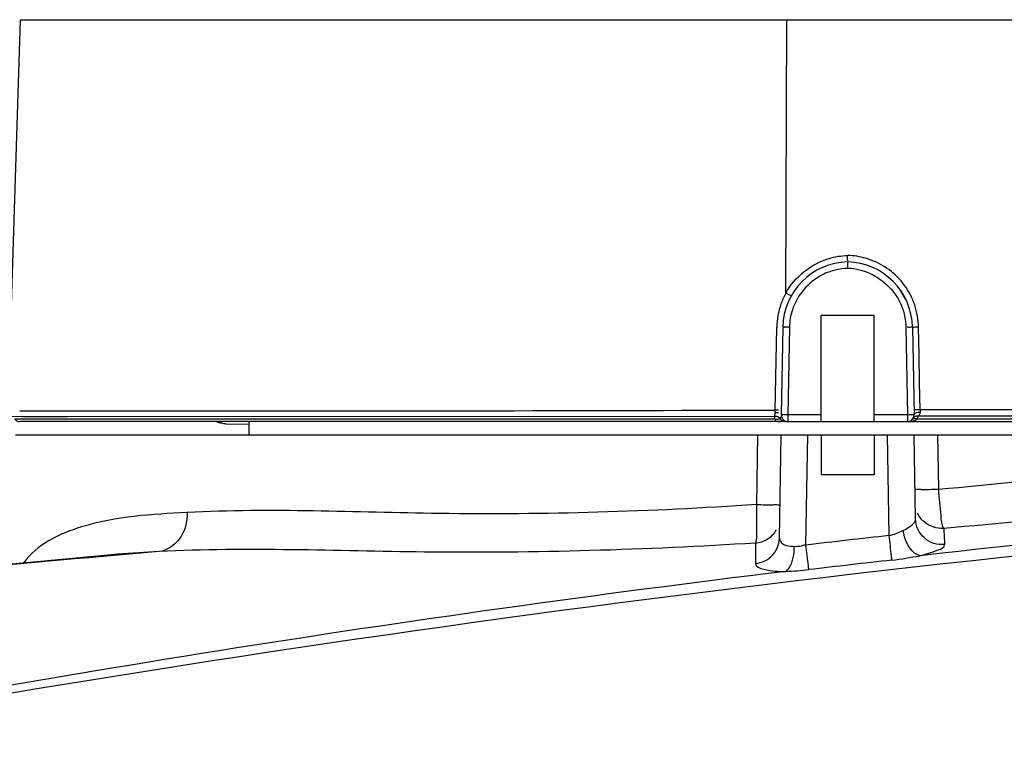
# Model space of a CAD drawing. Header units: millimetres. Extents: x 5828 to 6704, y 123 to 421.
# Tile 199 of 256: x 6555.09 to 6558.79, y 216.29 to 219.08. Entities that reach past the tile are written whole.
import ezdxf

# ---------------------------------------------------------------- set-up
doc = ezdxf.new("R2010")
doc.units = ezdxf.units.MM
for name, color, linetype in [('外形图', 7, 'Continuous'), ('尺寸标注', 7, 'Continuous'), ('运动范围', 7, 'Continuous')]:
    doc.layers.add(name, color=color, linetype=linetype)
doc.styles.add('微软雅黑', font='msyh.ttc', dxfattribs={"height": 1.5})
doc.dimstyles.new('尺寸标注_1_20比例', dxfattribs={"dimtxt": 1.5, "dimasz": 1.25, "dimexe": 0.5, "dimexo": 0.4, "dimgap": 0.5, "dimtad": 1, "dimdec": 1, "dimlfac": 20, "dimdsep": 46, "dimtxsty": '微软雅黑', "dimcen": 0.09, "dimadec": 0, "dimazin": 0, "dimtp": 0.01, "dimtm": 0.01, "dimtfac": 1, "dimtdec": 1, "dimtofl": 0, "dimtmove": 0, "dimatfit": 3, "dimfxl": 1, "dimtolj": 1, "dimarcsym": 0})

# ---------------------------------------------------------------- blocks, each defined once
blk = doc.blocks.new('*D1145')
at = {"layer": 'Defpoints', "color": 0}
for p in [(6564.9775, 227.1499), (6618.6004, 224.7716), (6488.2514, 214.3423), (6559.4529, 214.3423), (6635.7237, 214.3423)]:
    blk.add_point(p, dxfattribs=at)
at = {"layer": '尺寸标注', "color": 0, "lineweight": -2}
blk.add_arc((6559.4529, 214.3423), 13.9483, 15.13637, 174.86363, dxfattribs=at)
at = {"layer": '尺寸标注', "color": 0}
for points in [[(6572.7139, 217.9391), (6573.1206, 218.0298), (6573.1893, 216.7644)], [(6545.3524, 215.6004), (6545.7687, 215.5817), (6545.5045, 214.3423)]]:
    blk.add_solid(points, dxfattribs=at)
at = {"layer": '尺寸标注', "color": 0, "insert": (6557.2583, 229.4032), "char_height": 1.5, "attachment_point": 5, "rotation": 8.2904, "style": '微软雅黑'}
blk.add_mtext('\\A1;{\\fAlibaba PuHuiTi 3.0 55 Regular|b0|i0|c134|p18;-\\A1;170%%d}', dxfattribs=at)

msp = doc.modelspace()

# ---------------------------------------------------------------- linework, layer by layer
at = {"layer": '外形图', "linetype": 'ByBlock'}
for p, q in [((6555.0928, 219.0773), (6555.0461, 217.6096)), ((6555.0936, 219.0773), (6561.754, 219.0773)), ((6557.9707, 218.0502), (6557.9737, 219.0773)), ((6558.4217, 218.0264), (6558.4017, 218.0604)), ((6558.1029, 217.9673), (6558.3029, 217.9673)), ((6558.1029, 217.5927), (6558.1029, 217.9673)), ((6558.3029, 217.5927), (6558.3029, 217.9673)), ((6557.9309, 217.6102), (6557.9363, 217.9213)), ((6557.959, 217.9217), (6557.9533, 217.5927)), ((6557.984, 217.9217), (6557.9783, 217.5927)), ((6558.4217, 217.9217), (6558.4274, 217.5927)), ((6558.4467, 217.9217), (6558.4524, 217.5927)), ((6558.4714, 217.818), (6558.4697, 217.9212)), ((6558.4732, 217.7146), (6558.4714, 217.818)), ((6558.475, 217.6111), (6558.4732, 217.7146)), ((6555.0586, 217.5871), (6555.1015, 217.5866)), ((6555.1383, 217.5864), (6555.2689, 217.5864)), ((6555.183, 217.6076), (6555.2598, 217.6076)), ((6555.2689, 217.5864), (6557.9289, 217.5874)), ((6557.9291, 217.5823), (6557.9289, 217.5873)), ((6557.9432, 217.6101), (6557.9309, 217.6102)), ((6557.9508, 217.5856), (6557.9487, 217.5794)), ((6558.1029, 217.5927), (6557.9783, 217.5927)), ((6557.9783, 217.5927), (6557.9783, 217.5673)), ((6558.1029, 217.5673), (6558.1029, 217.5923)), ((6558.4274, 217.5927), (6558.3029, 217.5927)), ((6558.3029, 217.5673), (6558.3029, 217.5923)), ((6558.4274, 217.5927), (6558.4274, 217.5673)), ((6558.4672, 217.5844), (6558.4686, 217.5878)), ((6555.1255, 217.5766), (6555.0719, 217.5761)), ((6557.9289, 217.5673), (6555.0909, 217.5673)), ((6557.9294, 217.5759), (6555.175, 217.5767)), ((6555.8647, 217.5584), (6555.9529, 217.5573)), ((6555.9529, 217.5173), (6555.9529, 217.5673)), ((6557.9389, 217.5673), (6557.9289, 217.5673)), ((6557.9304, 217.5683), (6557.931, 217.5673)), ((6557.9731, 217.5673), (6557.9312, 217.5673)), ((6557.9389, 217.5673), (6557.9511, 217.5673)), ((6557.967, 217.5673), (6557.968, 217.5673)), ((6557.9783, 217.5673), (6561.3151, 217.5673)), ((6561.2628, 217.5759), (6558.4634, 217.5758)), ((6555.0744, 217.5173), (6561.3313, 217.5173)), ((6557.8641, 217.5173), (6557.8597, 217.2553)), ((6557.9465, 217.1294), (6557.9533, 217.5173)), ((6558.0461, 217.1035), (6558.0533, 217.5173)), ((6558.1029, 217.5173), (6558.1029, 217.3673)), ((6558.3029, 217.5173), (6558.3029, 217.3673)), ((6558.359, 217.1393), (6558.3524, 217.5173)), ((6558.4579, 217.2015), (6558.4524, 217.5173)), ((6558.5451, 217.3119), (6558.5416, 217.5173)), ((6558.3029, 217.3673), (6558.1029, 217.3673)), ((6557.8561, 217.1108), (6557.8568, 217.0342)), ((6555.6147, 217.0789), (6555.4589, 217.0685)), ((6555.6147, 217.0789), (6555.4593, 217.0654))]:
    msp.add_line(p, q, dxfattribs=at)
for points in [[(6555.8304, 217.5673), (6555.838, 217.5637), (6555.8663, 217.5584)], [(6557.9294, 217.5759), (6557.9299, 217.5713), (6557.9304, 217.5683)], [(6555.459, 217.0685), (6555.3828, 217.0616), (6555.115, 217.0367), (6554.8394, 217.0102), (6554.5546, 216.9817), (6554.2608, 216.9511), (6553.9583, 216.9183), (6553.725, 216.8921)]]:
    msp.add_lwpolyline(points, dxfattribs=at)
for centre, radius, start, end in [((6558.1942, 217.9148), 0.2769, 70.9921, 73.9649), ((6558.1933, 217.9124), 0.2794, 53.9164, 70.9725), ((6558.209, 217.9173), 0.25, 91.4105, 179), ((6558.2091, 217.917), 0.2258, 91.5859, 103.3652), ((6558.1967, 217.9173), 0.25, 1, 88.5925), ((6558.1966, 217.9169), 0.2258, 76.7228, 88.4149), ((6558.2092, 217.9172), 0.2256, 103.4026, 116.673), ((6558.1966, 217.9175), 0.2252, 66.3864, 76.6967), ((6558.1991, 217.9214), 0.2688, 35.9488, 53.7887), ((6558.2117, 217.9173), 0.2752, 151.1143, 160.4554), ((6558.2158, 217.9158), 0.2796, 160.4497, 169.6639), ((6558.2125, 217.9163), 0.2763, 169.6577, 178.9811), ((6558.2106, 217.9175), 0.2266, 162.0775, 178.938), ((6555.1442, 221.0854), 3.4777, 269.1194, 269.7362), ((6555.1518, 227.0588), 9.4724, 269.69567, 269.91833), ((6555.1829, 229.0128), 11.4052, 269.7252, 270.0008), ((6557.7926, 217.6105), 0.1382, 353.779, 356.0101), ((6557.9783, 217.5923), 0.025, 179, 270), ((6558.4274, 217.5923), 0.025, 270, 1), ((6558.4497, 217.0483), 0.5446, 91.0244, 91.8069), ((6558.7722, 217.62), 0.2973, 181.7218, 183.5316), ((6555.0909, 217.5923), 0.025, 220.3882, 270), ((6555.1829, 201.1079), 16.4688, 90.02746, 90.19945), ((6557.5543, 217.5654), 0.3752, 1.6152, 2.5772), ((6565.1849, 157.4571), 59.9828, 94.197922, 96.423185), ((6565.6673, 152.8914), 64.5331, 94.34597, 100.6649), ((6582.0963, 218.3769), 23.5634, 182.9464, 183.0936), ((6564.9531, 158.0304), 59.4755, 96.365522, 96.668991), ((6561.5034, 148.3268), 69.0039, 95.025024, 96.472331), ((6565.0877, 156.9452), 60.4759, 96.378099, 96.676075), ((6565.0299, 158.8243), 58.6067, 96.918502, 101.122845), ((6564.6755, 142.5852), 73.8888, 93.129751, 98.522437)]:
    msp.add_arc(centre, radius, start, end, dxfattribs=at)
for points in [[(6557.9707, 218.0502), (6558.0042, 218.111), (6558.0664, 218.161), (6558.133, 218.1805)], [(6558.133, 218.1805), (6558.1556, 218.1871), (6558.1794, 218.1908), (6558.2029, 218.1914)], [(6558.2707, 218.1809), (6558.2487, 218.1873), (6558.2258, 218.1909), (6558.2029, 218.1914)], [(6558.1079, 218.1188), (6558.0563, 218.0928), (6558.0128, 218.0422), (6557.995, 217.9872)], [(6558.2869, 218.1239), (6558.3389, 218.1011), (6558.3843, 218.0543), (6558.4055, 218.0016)], [(6558.4549, 218.005), (6558.446, 218.0314), (6558.433, 218.0567), (6558.4167, 218.0792)], [(6558.4055, 218.0016), (6558.4156, 217.9764), (6558.4212, 217.9488), (6558.4217, 217.9217)], [(6558.4697, 217.9212), (6558.4692, 217.9496), (6558.464, 217.9782), (6558.4549, 218.005)], [(6558.4755, 217.6017), (6558.4672, 217.6014), (6558.4523, 217.601), (6558.4524, 217.5927)], [(6555.8647, 217.5584), (6555.8555, 217.5584), (6555.8468, 217.5632), (6555.8387, 217.5674)], [(6558.4274, 217.5673), (6558.4359, 217.5673), (6558.4446, 217.5682), (6558.4526, 217.5709)], [(6558.4894, 217.1914), (6558.4795, 217.2003), (6558.4712, 217.2115), (6558.4657, 217.2237)], [(6558.5641, 217.1657), (6558.5379, 217.1638), (6558.5089, 217.1737), (6558.4894, 217.1914)], [(6557.9021, 217.1262), (6557.9157, 217.1347), (6557.9274, 217.147), (6557.9353, 217.161)], [(6558.359, 217.1393), (6558.3772, 217.143), (6558.3945, 217.1505), (6558.4113, 217.1583)], [(6557.8561, 217.1108), (6557.8722, 217.1121), (6557.8884, 217.1176), (6557.9021, 217.1262)], [(6558.0024, 217.0985), (6558.0159, 217.0986), (6558.0308, 217.0984), (6558.0423, 217.1056)], [(6558.3695, 217.0468), (6558.4047, 217.0507), (6558.4397, 217.0568), (6558.4746, 217.0633)], [(6557.9702, 217.0043), (6557.9992, 217.0057), (6558.0282, 217.0077), (6558.057, 217.011)]]:
    msp.add_open_spline(points, degree=3, dxfattribs=at)
for points, knots in [([(6558.2031, 218.1672), (6558.2056, 218.1673), (6558.2002, 218.1806), (6558.2029, 218.1859), (6558.2029, 218.1914)], [0, 0, 0, 0, 0.320276, 1, 1, 1, 1]), ([(6558.2031, 218.1672), (6558.2047, 218.1673), (6558.2002, 218.1565), (6558.2028, 218.1524), (6558.2029, 218.1475)], [0, 0, 0, 0, 0.247535, 1, 1, 1, 1]), ([(6557.9906, 218.0389), (6557.9915, 218.0406), (6557.9785, 218.0428), (6557.9757, 218.0474), (6557.9707, 218.0502)], [0, 0, 0, 0, 0.250165, 1, 1, 1, 1]), ([(6557.984, 217.9217), (6557.9783, 217.9218), (6557.9748, 217.9218), (6557.9603, 217.9219), (6557.9645, 217.9217), (6557.9655, 217.9216)], [0, 0, 0, 0, 0.698676, 0.878114, 1, 1, 1, 1]), ([(6558.4467, 217.9217), (6558.4466, 217.9233), (6558.4359, 217.9197), (6558.4317, 217.9218), (6558.4267, 217.9216)], [0, 0, 0, 0, 0.250281, 1, 1, 1, 1]), ([(6558.4697, 217.9212), (6558.4639, 217.9212), (6558.459, 217.9233), (6558.4467, 217.9197), (6558.4467, 217.9217)], [0, 0, 0, 0, 0.748936, 1, 1, 1, 1]), ([(6555.2598, 217.6076), (6555.402, 217.6076), (6556.2924, 217.6059), (6557.1827, 217.6091), (6557.9309, 217.6102)], [0, 0, 0, 0, 0.159762, 1, 1, 1, 1]), ([(6557.9289, 217.5874), (6557.929, 217.5886), (6557.9295, 217.5913), (6557.9298, 217.594), (6557.93, 217.5955)], [0, 0, 0, 0, 0.449095, 1, 1, 1, 1]), ([(6557.9344, 217.5868), (6557.9335, 217.5869), (6557.9316, 217.5872), (6557.9298, 217.5873), (6557.9289, 217.5874)], [0, 0, 0, 0, 0.503055, 1, 1, 1, 1]), ([(6557.9304, 217.6009), (6557.9305, 217.6024), (6557.9307, 217.6055), (6557.9308, 217.6086), (6557.9309, 217.6102)], [0, 0, 0, 0, 0.477498, 1, 1, 1, 1]), ([(6557.9429, 217.5996), (6557.9409, 217.6), (6557.9367, 217.6005), (6557.9326, 217.6008), (6557.9304, 217.6009)], [0, 0, 0, 0, 0.49033, 1, 1, 1, 1]), ([(6557.9401, 217.5853), (6557.9391, 217.5856), (6557.9373, 217.5862), (6557.9354, 217.5866), (6557.9344, 217.5868)], [0, 0, 0, 0, 0.497797, 1, 1, 1, 1]), ([(6557.9487, 217.5794), (6557.9476, 217.5807), (6557.9449, 217.5831), (6557.9417, 217.5846), (6557.9401, 217.5853)], [0, 0, 0, 0, 0.494142, 1, 1, 1, 1]), ([(6557.9567, 217.5929), (6557.9566, 217.5926), (6557.9583, 217.5931), (6557.959, 217.5927), (6557.9597, 217.5927)], [0, 0, 0, 0, 0.237114, 1, 1, 1, 1]), ([(6557.9783, 217.5927), (6557.9736, 217.5928), (6557.9687, 217.5907), (6557.9567, 217.5955), (6557.9567, 217.5929)], [0, 0, 0, 0, 0.644305, 1, 1, 1, 1]), ([(6558.4524, 217.5927), (6558.4524, 217.5938), (6558.4457, 217.5916), (6558.443, 217.5929), (6558.4399, 217.5929)], [0, 0, 0, 0, 0.250505, 1, 1, 1, 1]), ([(6558.4686, 217.5878), (6558.466, 217.588), (6558.4606, 217.5878), (6558.4555, 217.5858), (6558.4534, 217.5842)], [0, 0, 0, 0, 0.491951, 1, 1, 1, 1]), ([(6558.475, 217.6111), (6558.471, 217.611), (6558.4642, 217.611), (6558.4573, 217.611), (6558.4546, 217.6111)], [0, 0, 0, 0, 0.592862, 1, 1, 1, 1]), ([(6558.4634, 217.5758), (6558.4642, 217.5773), (6558.4655, 217.5802), (6558.4667, 217.5831), (6558.4672, 217.5844)], [0, 0, 0, 0, 0.541606, 1, 1, 1, 1]), ([(6558.4686, 217.5878), (6558.4698, 217.5888), (6558.4723, 217.5912), (6558.4741, 217.5943), (6558.4747, 217.5961)], [0, 0, 0, 0, 0.448316, 1, 1, 1, 1]), ([(6561.242, 217.5879), (6561.1135, 217.5887), (6560.189, 217.5881), (6559.2645, 217.5885), (6558.4686, 217.5878)], [0, 0, 0, 0, 0.139039, 1, 1, 1, 1]), ([(6558.4747, 217.5961), (6558.475, 217.597), (6558.4755, 217.5988), (6558.4755, 217.6007), (6558.4755, 217.6017)], [0, 0, 0, 0, 0.475217, 1, 1, 1, 1]), ([(6561.2241, 217.6116), (6561.0902, 217.6124), (6560.1738, 217.6132), (6559.2575, 217.6124), (6558.475, 217.6111)], [0, 0, 0, 0, 0.146181, 1, 1, 1, 1]), ([(6557.9294, 217.5759), (6557.9321, 217.5759), (6557.9372, 217.5763), (6557.9422, 217.5771), (6557.9444, 217.5777)], [0, 0, 0, 0, 0.546754, 1, 1, 1, 1]), ([(6557.9444, 217.5777), (6557.9453, 217.5779), (6557.9468, 217.5784), (6557.9482, 217.579), (6557.9487, 217.5794)], [0, 0, 0, 0, 0.598402, 1, 1, 1, 1]), ([(6557.9487, 217.5794), (6557.9501, 217.577), (6557.9537, 217.5728), (6557.9585, 217.5699), (6557.9611, 217.5689)], [0, 0, 0, 0, 0.496551, 1, 1, 1, 1]), ([(6557.9611, 217.5689), (6557.9623, 217.5684), (6557.9649, 217.5676), (6557.9676, 217.5673), (6557.969, 217.5673)], [0, 0, 0, 0, 0.50807, 1, 1, 1, 1]), ([(6558.4505, 217.5778), (6558.4496, 217.5777), (6558.4481, 217.5773), (6558.4467, 217.5763), (6558.4462, 217.5758)], [0, 0, 0, 0, 0.544383, 1, 1, 1, 1]), ([(6558.4534, 217.5842), (6558.4524, 217.5834), (6558.4506, 217.5817), (6558.4491, 217.5798), (6558.4485, 217.5788)], [0, 0, 0, 0, 0.529956, 1, 1, 1, 1]), ([(6558.4634, 217.5758), (6558.4613, 217.5768), (6558.457, 217.5781), (6558.4525, 217.5782), (6558.4505, 217.5778)], [0, 0, 0, 0, 0.52782, 1, 1, 1, 1]), ([(6558.4526, 217.5709), (6558.4545, 217.5715), (6558.4582, 217.5729), (6558.4617, 217.5748), (6558.4634, 217.5758)], [0, 0, 0, 0, 0.49852, 1, 1, 1, 1]), ([(6560.6808, 217.4744), (6560.3648, 217.4638), (6559.6515, 217.4244), (6558.9412, 217.3491), (6558.5451, 217.3119)], [0, 0, 0, 0, 0.442809, 1, 1, 1, 1]), ([(6560.8011, 217.3271), (6560.4704, 217.3164), (6559.7234, 217.277), (6558.9793, 217.2024), (6558.5641, 217.1657)], [0, 0, 0, 0, 0.44261, 1, 1, 1, 1]), ([(6558.5451, 217.3119), (6558.5335, 217.3117), (6558.513, 217.312), (6558.4831, 217.3098), (6558.4697, 217.3139), (6558.456, 217.3097), (6558.456, 217.3119)], [0, 0, 0, 0, 0.390006, 0.713294, 0.92553, 1, 1, 1, 1]), ([(6558.5641, 217.1657), (6558.5557, 217.1802), (6558.5546, 217.232), (6558.5472, 217.2795), (6558.5451, 217.3119)], [0, 0, 0, 0, 0.340173, 1, 1, 1, 1]), ([(6557.8597, 217.2553), (6557.4632, 217.2286), (6556.7497, 217.2067), (6556.036, 217.2419), (6555.7207, 217.2257)], [0, 0, 0, 0, 0.557267, 1, 1, 1, 1]), ([(6557.8597, 217.2553), (6557.8608, 217.224), (6557.8595, 217.1764), (6557.8617, 217.1268), (6557.8561, 217.1108)], [0, 0, 0, 0, 0.649767, 1, 1, 1, 1]), ([(6557.8597, 217.2553), (6557.8713, 217.2551), (6557.8917, 217.2554), (6557.9216, 217.2531), (6557.9351, 217.2573), (6557.9487, 217.2531), (6557.9487, 217.2553)], [0, 0, 0, 0, 0.390025, 0.713309, 0.925535, 1, 1, 1, 1]), ([(6555.7207, 217.2257), (6555.5871, 217.2188), (6555.3702, 217.2079), (6555.1548, 217.1055), (6555.1053, 217.0359)], [0, 0, 0, 0, 0.61019, 1, 1, 1, 1]), ([(6555.7207, 217.2257), (6555.7209, 217.1909), (6555.7046, 217.1237), (6555.6443, 217.0821), (6555.6147, 217.0789)], [0, 0, 0, 0, 0.538779, 1, 1, 1, 1]), ([(6558.4113, 217.1583), (6558.418, 217.1615), (6558.4359, 217.1713), (6558.4582, 217.1874), (6558.4579, 217.2015)], [0, 0, 0, 0, 0.345642, 1, 1, 1, 1]), ([(6558.5673, 217.1053), (6558.5408, 217.1028), (6558.4834, 217.1203), (6558.4584, 217.1752), (6558.4579, 217.2015)], [0, 0, 0, 0, 0.502943, 1, 1, 1, 1]), ([(6558.4746, 217.0633), (6558.4673, 217.0648), (6558.4322, 217.0856), (6558.4171, 217.127), (6558.4113, 217.1583)], [0, 0, 0, 0, 0.188767, 1, 1, 1, 1]), ([(6557.8561, 217.1108), (6557.4424, 217.0847), (6556.6948, 217.0627), (6555.947, 217.0955), (6555.6147, 217.0789)], [0, 0, 0, 0, 0.554791, 1, 1, 1, 1]), ([(6557.8568, 217.0342), (6557.8802, 217.0365), (6557.9267, 217.0584), (6557.9461, 217.1062), (6557.9465, 217.1294)], [0, 0, 0, 0, 0.504278, 1, 1, 1, 1]), ([(6557.9465, 217.1294), (6557.9465, 217.1252), (6557.9537, 217.1019), (6557.9838, 217.0983), (6558.0024, 217.0985)], [0, 0, 0, 0, 0.181977, 1, 1, 1, 1]), ([(6558.057, 217.011), (6558.0564, 217.0157), (6558.0527, 217.0465), (6558.0491, 217.0773), (6558.0461, 217.1035)], [0, 0, 0, 0, 0.15086, 1, 1, 1, 1]), ([(6558.3695, 217.0468), (6558.3689, 217.0515), (6558.3654, 217.0823), (6558.362, 217.1131), (6558.359, 217.1393)], [0, 0, 0, 0, 0.151173, 1, 1, 1, 1]), ([(6558.4746, 217.0633), (6558.4979, 217.0688), (6558.525, 217.0772), (6558.5679, 217.0947), (6558.5673, 217.1053)], [0, 0, 0, 0, 0.693704, 1, 1, 1, 1]), ([(6557.9702, 217.0043), (6557.9754, 217.0075), (6557.9979, 217.0343), (6558.0021, 217.0707), (6558.0024, 217.0985)], [0, 0, 0, 0, 0.179847, 1, 1, 1, 1]), ([(6557.8568, 217.0342), (6557.857, 217.0217), (6557.909, 217.0046), (6557.9425, 217.0043), (6557.9702, 217.0043)], [0, 0, 0, 0, 0.309563, 1, 1, 1, 1])]:
    msp.add_open_spline(points, degree=3, knots=knots, dxfattribs=at)
at = {"layer": '运动范围'}
msp.add_arc((6559.4529, 214.3423), 60.06, 10, 350, dxfattribs=at)

# ---------------------------------------------------------------- dimensions: what is measured, and where the dimension line sits
at = {"layer": '尺寸标注'}
dim = msp.add_angular_dim_2l(base=(6564.9775, 227.1499), line1=((6635.7237, 214.3423), (6488.2514, 214.3423)), line2=((6559.4529, 214.3423), (6618.6004, 224.7716)), text='\\A1;{\\fAlibaba PuHuiTi 3.0 55 Regular|b0|i0|c134|p18;-<>}', dimstyle='尺寸标注_1_20比例', dxfattribs=at)
dim.commit()
dim.dimension.update_dxf_attribs({"geometry": '*D1145', "text_midpoint": (6557.4417, 228.1449), "dimtype": 162})

doc.saveas('drawing.dxf')
